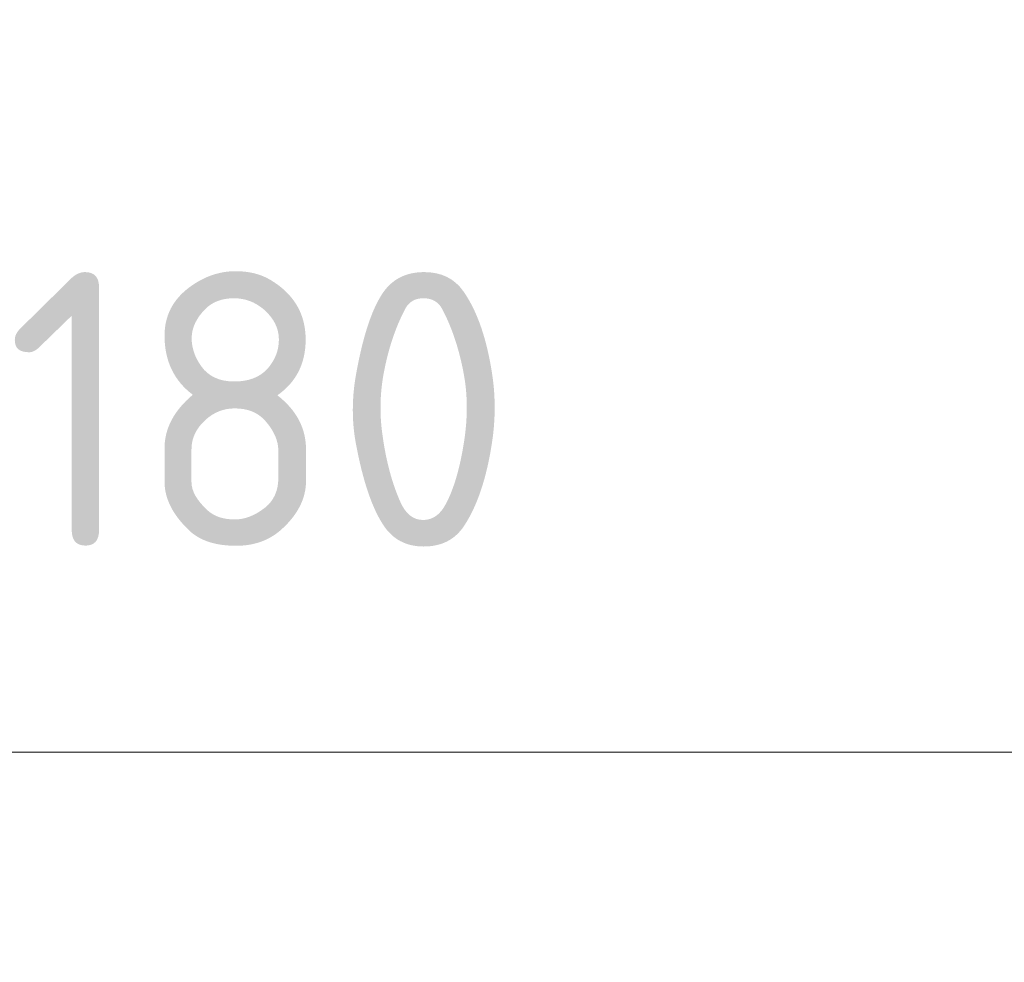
# Model space of a CAD drawing. Header units: metres. Extents: x 172.798 to 173.615, y -140.103 to -139.319.
# Tile 5 of 11: x 173.132 to 173.197, y -139.884 to -139.822. Entities that reach past the tile are written whole.
import ezdxf

# ---------------------------------------------------------------- set-up
doc = ezdxf.new("R2010")
doc.units = ezdxf.units.M
doc.header["$MEASUREMENT"] = 0
doc.layers.get('Defpoints').update_dxf_attribs({"lineweight": 0})
doc.styles.add('NLCS-T18-A_0', font='NLCS-ISO.ttf')
doc.dimstyles.new('NLCS-T18-pijl', dxfattribs={"dimscale": 10, "dimtxt": 0.0018, "dimasz": 0.0018, "dimexe": 0.0009, "dimexo": 0.0625, "dimgap": 0.00135, "dimtad": 1, "dimdec": 0, "dimlfac": 1000, "dimzin": 3, "dimdsep": 46, "dimtxsty": 'NLCS-T18-A_0', "dimcen": 0.09, "dimazin": 3, "dimtfac": 1, "dimtdec": 0, "dimtmove": 0, "dimatfit": 1, "dimfxl": 0.0009, "dimfxlon": 1, "dimfrac": 2, "dimtzin": 3, "dimlwd": 0, "dimlwe": 0, "dimarcsym": 0})

# ---------------------------------------------------------------- blocks, each defined once
blk = doc.blocks.new('*D14')
at = {"lineweight": 0}
for p, q in [((173.057946, -139.870279), (173.057946, -139.879279)), ((173.237946, -139.870279), (173.237946, -139.879279))]:
    blk.add_line(p, q, dxfattribs=at)
at = {"color": 0, "lineweight": 0}
blk.add_line((173.075946, -139.870279), (173.219946, -139.870279), dxfattribs=at)
at = {"color": 0}
for points in [[(173.075946, -139.867279), (173.075946, -139.873279), (173.057946, -139.870279)], [(173.219946, -139.867279), (173.219946, -139.873279), (173.237946, -139.870279)]]:
    blk.add_solid(points, dxfattribs=at)
at = {"layer": 'Defpoints', "color": 0}
for p in [(173.057946, -139.819024), (173.237946, -139.819024), (173.237946, -139.870279)]:
    blk.add_point(p, dxfattribs=at)
at = {"color": 0, "lineweight": 0, "insert": (173.147946, -139.847779), "char_height": 0.018, "attachment_point": 5, "style": 'NLCS-T18-A_0'}
blk.add_mtext('\\H0.018;180', dxfattribs=at)

msp = doc.modelspace()

# ---------------------------------------------------------------- linework, layer by layer
at = {"lineweight": 13}
msp.add_circle((173.14813, -139.6993), 0.26, dxfattribs=at)

# ---------------------------------------------------------------- dimensions: what is measured, and where the dimension line sits
at = {"lineweight": 0}
dim = msp.add_linear_dim(base=(173.237946, -139.870279), p1=(173.057946, -139.819024), p2=(173.237946, -139.819024), text='\\H0.018;<>', dimstyle='NLCS-T18-pijl', override={"dimclre": 256}, dxfattribs=at)
dim.commit()
dim.dimension.update_dxf_attribs({"geometry": '*D14', "text_midpoint": (173.147946, -139.847779)})

doc.saveas('drawing.dxf')
